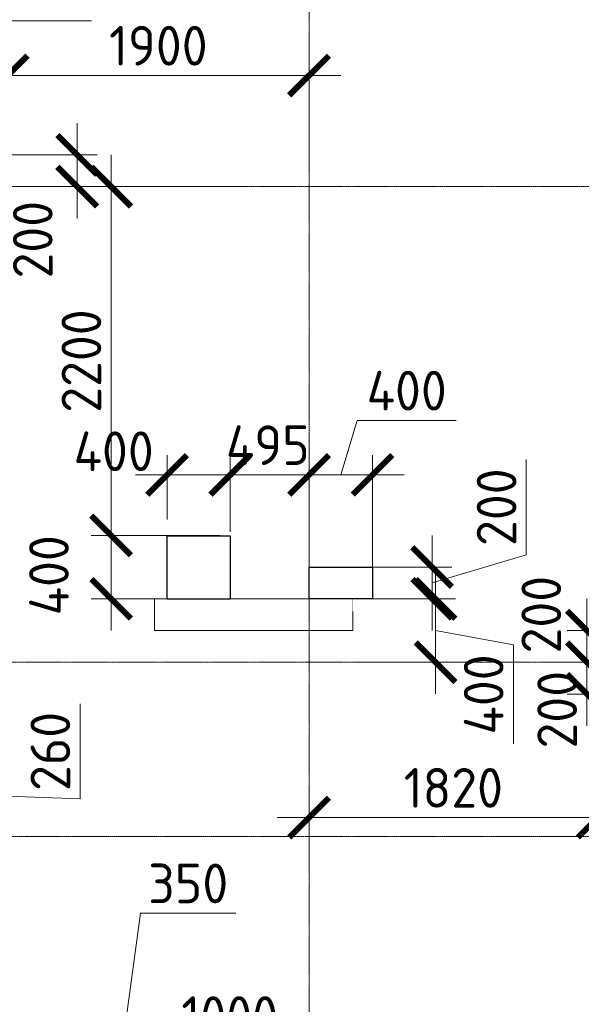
# Model space of a CAD drawing. Header units: millimetres. Extents: x -386473 to 311666, y -59266 to 291810.
# Tile 29 of 132: x -154187 to -150646, y 21697 to 27908. Entities that reach past the tile are written whole.
import ezdxf

# ---------------------------------------------------------------- set-up
doc = ezdxf.new("R2010")
doc.units = ezdxf.units.MM
for name, pattern in [('______5', [1100, 800, -100, 100, -100]), ('DASHED', [7, 5, -2, 0]), ('осевая', [50.8, 31.75, -6.35, 6.35, -6.35])]:
    doc.linetypes.add(name, pattern=pattern)
doc.layers.add('Колонна_ бетон', color=7, linetype='Continuous', lineweight=50, true_color=0xb4b496)
for name, color, linetype, lineweight in [('Оси', 40, '______5', 18), ('Перекрытие ж_бетон', 1, 'Continuous', 30), ('РАЗМЕРЫ', 1, 'Continuous', 9)]:
    doc.layers.add(name, color=color, linetype=linetype, lineweight=lineweight)
doc.styles.add('GOST-2.304_Type-B', font='GOST_Common.ttf')
doc.dimstyles.new('СПДС', dxfattribs={"dimscale": 100, "dimtxt": 2.5, "dimasz": 2.5, "dimexe": 1.25, "dimexo": 0, "dimtad": 1, "dimdec": 0, "dimtxsty": 'GOST-2.304_Type-B', "dimblk": 'ARCHTICK', "dimcen": 2.5, "dimdle": 2, "dimadec": 0, "dimazin": 2, "dimtfac": 0.75, "dimtdec": 0, "dimtmove": 1, "dimatfit": 3, "dimfxl": 1, "dimtolj": 1, "dimarcsym": 1})

# ---------------------------------------------------------------- blocks, each defined once
blk = doc.blocks.new('оси2')
at = {"layer": 'Оси', "color": 16, "linetype": 'осевая', "lineweight": 0, "ltscale": 0.25, "transparency": 33554687}
for p, q in [((1024245.5, 5465.4), (1024245.5, -20739.3)), ((979200, -1392.9), (1032582.1, -1392.9)), ((979200, -4392.9), (1032582.1, -4392.9)), ((979200, -5492.9), (1032582.1, -5492.9))]:
    blk.add_line(p, q, dxfattribs=at)
blk = doc.blocks.new('стены подвала')
at = {"layer": 'Колонна_ бетон', "color": 252, "linetype": 'DASHED', "lineweight": 0, "ltscale": 0.3, "true_color": 0x939598, "transparency": 33554687}
for p, q in [((-158272.4, -15975.4, 160), (-158272.4, -16175.4, 160)), ((-157022.4, -15975.4, 160), (-158272.4, -15975.4, 160)), ((-158272.4, -15975.4, 160), (-158272.4, -15975.4, 160)), ((-157022.4, -15975.4, 160), (-157022.4, -15975.4, 160)), ((-157022.4, -16175.4, 160), (-157022.4, -15975.4, 160)), ((-158272.4, -16175.4, 160), (-158272.4, -16175.4, 160)), ((-157022.4, -16175.4, 160), (-158272.4, -16175.4, 160)), ((-157022.4, -16175.4, 160), (-157022.4, -16175.4, 160))]:
    blk.add_line(p, q, dxfattribs=at)
blk = doc.blocks.new('_ArchTick')
at = {"color": 0, "linetype": 'ByBlock', "const_width": 0.15}
blk.add_lwpolyline([(-0.5, -0.5), (0.5, 0.5)], dxfattribs=at)
blk = doc.blocks.new('*D1073')
at = {"layer": 'DEFPOINTS', "color": 0, "transparency": 16777216}
for p in [(-152997.8, 56206.8), (-153145.8, 55946.7), (-152819.3, 55946.7)]:
    blk.add_point(p, dxfattribs=at)
at = {"layer": 'РАЗМЕРЫ', "color": 0, "lineweight": -2, "transparency": 16777216}
for p, q in [((-151789.7, 56035.2), (-151789.7, 56635.2)), ((-152819.3, 56406.8), (-152819.3, 55746.7)), ((-152997.8, 56206.8), (-152694.3, 56206.8)), ((-152819.3, 56076.8), (-151789.7, 56035.2)), ((-153145.8, 55946.7), (-152694.3, 55946.7))]:
    blk.add_line(p, q, dxfattribs=at)
at = {"layer": 'РАЗМЕРЫ', "color": 0, "lineweight": -2, "transparency": 16777216, "xscale": 250, "yscale": 250, "zscale": 250}
for p, rotation in [((-152819.3, 56206.8), 90), ((-152819.3, 55946.7), 270)]:
    blk.add_blockref('_ArchTick', p, dxfattribs=dict(at, rotation=rotation))
at = {"layer": 'РАЗМЕРЫ', "color": 0, "lineweight": 0, "transparency": 16777216, "insert": (-151977.2, 56335.2), "char_height": 250, "attachment_point": 5, "rotation": 90, "style": 'GOST-2.304_Type-B'}
blk.add_mtext('\\A1;260', dxfattribs=at)
blk = doc.blocks.new('*D984')
at = {"layer": 'DEFPOINTS', "color": 0, "transparency": 16777216}
for p in [(-150906.7, 57697.8, 4500), (-151594.1, 57297.7), (-150843.6, 57297.7)]:
    blk.add_point(p, dxfattribs=at)
at = {"layer": 'РАЗМЕРЫ', "color": 0, "lineweight": -2, "transparency": 16777216}
for p, q in [((-151594.1, 57897.8), (-151594.1, 57097.7)), ((-150906.7, 57697.8), (-151719.1, 57697.8)), ((-150843.6, 57297.7), (-151719.1, 57297.7))]:
    blk.add_line(p, q, dxfattribs=at)
at = {"layer": 'РАЗМЕРЫ', "color": 0, "lineweight": -2, "transparency": 16777216, "xscale": 250, "yscale": 250, "zscale": 250}
for p, rotation in [((-151594.1, 57697.8), 90), ((-151594.1, 57297.7), 270)]:
    blk.add_blockref('_ArchTick', p, dxfattribs=dict(at, rotation=rotation))
at = {"layer": 'РАЗМЕРЫ', "color": 0, "lineweight": 0, "transparency": 16777216, "insert": (-151986.1, 57446.4), "char_height": 250, "attachment_point": 5, "rotation": 90, "style": 'GOST-2.304_Type-B'}
blk.add_mtext('\\A1;400', dxfattribs=at)
blk = doc.blocks.new('*D1022')
at = {"layer": 'DEFPOINTS', "color": 0, "transparency": 16777216}
for p in [(-151594.1, 59897.7), (-150758.5, 59897.7), (-150906.7, 57697.8, 4500)]:
    blk.add_point(p, dxfattribs=at)
at = {"layer": 'РАЗМЕРЫ', "color": 0, "lineweight": -2, "transparency": 16777216}
for p, q in [((-151594.1, 57497.8), (-151594.1, 60097.7)), ((-150758.5, 59897.7), (-151719.1, 59897.7)), ((-150906.7, 57697.8), (-151719.1, 57697.8))]:
    blk.add_line(p, q, dxfattribs=at)
at = {"layer": 'РАЗМЕРЫ', "color": 0, "lineweight": -2, "transparency": 16777216, "xscale": 250, "yscale": 250, "zscale": 250}
for p, rotation in [((-151594.1, 59897.7), 90), ((-151594.1, 57697.8), 270)]:
    blk.add_blockref('_ArchTick', p, dxfattribs=dict(at, rotation=rotation))
at = {"layer": 'РАЗМЕРЫ', "color": 0, "lineweight": 0, "transparency": 16777216, "insert": (-151781.6, 58797.7), "char_height": 250, "attachment_point": 5, "rotation": 90, "style": 'GOST-2.304_Type-B'}
blk.add_mtext('\\A1;2200', dxfattribs=at)
blk = doc.blocks.new('*D1023')
at = {"layer": 'DEFPOINTS', "color": 0, "transparency": 16777216}
for p in [(-151696.6, 54478.1), (-151696.6, 53797.7), (-151347.1, 53757.5)]:
    blk.add_point(p, dxfattribs=at)
at = {"layer": 'РАЗМЕРЫ', "color": 0, "lineweight": -2, "transparency": 16777216}
for p, q in [((-151521.8, 54478.1), (-151408.1, 55315)), ((-151408.1, 55315), (-150808.1, 55315)), ((-151696.6, 53797.7), (-151696.6, 54603.1)), ((-151347.1, 53757.5), (-151347.1, 54603.1)), ((-151147.1, 54478.1), (-151896.6, 54478.1))]:
    blk.add_line(p, q, dxfattribs=at)
at = {"layer": 'РАЗМЕРЫ', "color": 0, "lineweight": -2, "transparency": 16777216, "xscale": 250, "yscale": 250, "zscale": 250, "rotation": 180}
blk.add_blockref('_ArchTick', (-151696.6, 54478.1), dxfattribs=at)
at = {"layer": 'РАЗМЕРЫ', "color": 0, "lineweight": -2, "transparency": 16777216, "xscale": 250, "yscale": 250, "zscale": 250}
blk.add_blockref('_ArchTick', (-151347.1, 54478.1), dxfattribs=at)
at = {"layer": 'РАЗМЕРЫ', "color": 0, "lineweight": 0, "transparency": 16777216, "insert": (-151108.1, 55502.5), "char_height": 250, "attachment_point": 5, "style": 'GOST-2.304_Type-B'}
blk.add_mtext('\\A1;350', dxfattribs=at)
blk = doc.blocks.new('*D1025')
at = {"layer": 'DEFPOINTS', "color": 0, "transparency": 16777216}
for p in [(-148594.4, 56897.7), (-148026.4, 56897.7), (-148170.9, 56697.4)]:
    blk.add_point(p, dxfattribs=at)
at = {"layer": 'РАЗМЕРЫ', "color": 0, "lineweight": -2, "transparency": 16777216}
for p, q in [((-148594.4, 56497.4), (-148594.4, 57097.7)), ((-148026.4, 56897.7), (-148719.4, 56897.7)), ((-148170.9, 56697.4), (-148719.4, 56697.4))]:
    blk.add_line(p, q, dxfattribs=at)
at = {"layer": 'РАЗМЕРЫ', "color": 0, "lineweight": -2, "transparency": 16777216, "xscale": 250, "yscale": 250, "zscale": 250}
for p, rotation in [((-148594.4, 56897.7), 90), ((-148594.4, 56697.4), 270)]:
    blk.add_blockref('_ArchTick', p, dxfattribs=dict(at, rotation=rotation))
at = {"layer": 'РАЗМЕРЫ', "color": 0, "lineweight": 0, "transparency": 16777216, "insert": (-148781.9, 56598.2), "char_height": 250, "attachment_point": 5, "rotation": 90, "style": 'GOST-2.304_Type-B'}
blk.add_mtext('\\A1;200', dxfattribs=at)
blk = doc.blocks.new('*D1026')
at = {"layer": 'DEFPOINTS', "color": 0, "transparency": 16777216}
for p in [(-148594.4, 57097.7), (-148054.7, 57097.7, 360), (-148026.4, 56897.7, 360)]:
    blk.add_point(p, dxfattribs=at)
at = {"layer": 'РАЗМЕРЫ', "color": 0, "lineweight": -2, "transparency": 16777216}
for p, q in [((-148594.4, 56697.7), (-148594.4, 57297.7)), ((-148054.7, 57097.7), (-148719.4, 57097.7)), ((-148026.4, 56897.7), (-148719.4, 56897.7))]:
    blk.add_line(p, q, dxfattribs=at)
at = {"layer": 'РАЗМЕРЫ', "color": 0, "lineweight": -2, "transparency": 16777216, "xscale": 250, "yscale": 250, "zscale": 250}
for p, rotation in [((-148594.4, 57097.7), 90), ((-148594.4, 56897.7), 270)]:
    blk.add_blockref('_ArchTick', p, dxfattribs=dict(at, rotation=rotation))
at = {"layer": 'РАЗМЕРЫ', "color": 0, "lineweight": 0, "transparency": 16777216, "insert": (-148882.2, 57198), "char_height": 250, "attachment_point": 5, "rotation": 90, "style": 'GOST-2.304_Type-B'}
blk.add_mtext('\\A1;200', dxfattribs=at)
blk = doc.blocks.new('*D1052')
at = {"layer": 'DEFPOINTS', "color": 0, "transparency": 16777216}
for p in [(-152246.5, 60599), (-152646.5, 59948.3), (-152246.5, 59922.5)]:
    blk.add_point(p, dxfattribs=at)
at = {"layer": 'РАЗМЕРЫ', "color": 0, "lineweight": -2, "transparency": 16777216}
for p, q in [((-152446.5, 60599), (-152343.4, 60942.7)), ((-152343.4, 60942.7), (-151718.4, 60942.7)), ((-152646.5, 59948.3), (-152646.5, 60724)), ((-152246.5, 59922.5), (-152246.5, 60724)), ((-152846.5, 60599), (-152046.5, 60599))]:
    blk.add_line(p, q, dxfattribs=at)
at = {"layer": 'РАЗМЕРЫ', "color": 0, "lineweight": -2, "transparency": 16777216, "xscale": 250, "yscale": 250, "zscale": 250, "rotation": 180}
blk.add_blockref('_ArchTick', (-152646.5, 60599), dxfattribs=at)
at = {"layer": 'РАЗМЕРЫ', "color": 0, "lineweight": -2, "transparency": 16777216, "xscale": 250, "yscale": 250, "zscale": 250}
blk.add_blockref('_ArchTick', (-152246.5, 60599), dxfattribs=at)
at = {"layer": 'РАЗМЕРЫ', "color": 0, "lineweight": 0, "transparency": 16777216, "insert": (-152030.9, 61130.2), "char_height": 250, "attachment_point": 5, "style": 'GOST-2.304_Type-B'}
blk.add_mtext('\\A1;400', dxfattribs=at)
blk = doc.blocks.new('*D1053')
at = {"layer": 'DEFPOINTS', "color": 0, "transparency": 16777216}
for p in [(-150346.2, 60599), (-152246.5, 60437.6), (-150346.2, 60213.1)]:
    blk.add_point(p, dxfattribs=at)
at = {"layer": 'РАЗМЕРЫ', "color": 0, "lineweight": -2, "transparency": 16777216}
for p, q in [((-152246.5, 60437.6), (-152246.5, 60724)), ((-150346.2, 60213.1), (-150346.2, 60724)), ((-152446.5, 60599), (-150146.2, 60599))]:
    blk.add_line(p, q, dxfattribs=at)
at = {"layer": 'РАЗМЕРЫ', "color": 0, "lineweight": -2, "transparency": 16777216, "xscale": 250, "yscale": 250, "zscale": 250, "rotation": 180}
blk.add_blockref('_ArchTick', (-152246.5, 60599), dxfattribs=at)
at = {"layer": 'РАЗМЕРЫ', "color": 0, "lineweight": -2, "transparency": 16777216, "xscale": 250, "yscale": 250, "zscale": 250}
blk.add_blockref('_ArchTick', (-150346.2, 60599), dxfattribs=at)
at = {"layer": 'РАЗМЕРЫ', "color": 0, "lineweight": 0, "transparency": 16777216, "insert": (-151296.4, 60786.5), "char_height": 250, "attachment_point": 5, "style": 'GOST-2.304_Type-B'}
blk.add_mtext('\\A1;1900', dxfattribs=at)
blk = doc.blocks.new('*D1054')
at = {"layer": 'DEFPOINTS', "color": 0, "transparency": 16777216}
for p in [(-152446.5, 60097.7), (-152446.5, 59897.7), (-151808.1, 59897.7)]:
    blk.add_point(p, dxfattribs=at)
at = {"layer": 'РАЗМЕРЫ', "color": 0, "lineweight": -2, "transparency": 16777216}
for p, q in [((-151808.1, 60297.7), (-151808.1, 59697.7)), ((-152446.5, 60097.7), (-151683.1, 60097.7)), ((-152446.5, 59897.7), (-151683.1, 59897.7))]:
    blk.add_line(p, q, dxfattribs=at)
at = {"layer": 'РАЗМЕРЫ', "color": 0, "lineweight": -2, "transparency": 16777216, "xscale": 250, "yscale": 250, "zscale": 250}
for p, rotation in [((-151808.1, 60097.7), 90), ((-151808.1, 59897.7), 270)]:
    blk.add_blockref('_ArchTick', p, dxfattribs=dict(at, rotation=rotation))
at = {"layer": 'РАЗМЕРЫ', "color": 0, "lineweight": 0, "transparency": 16777216, "insert": (-152088.3, 59563.1), "char_height": 250, "attachment_point": 5, "rotation": 90, "style": 'GOST-2.304_Type-B'}
blk.add_mtext('\\A1;200', dxfattribs=at)
blk = doc.blocks.new('*D1055')
at = {"layer": 'DEFPOINTS', "color": 0, "transparency": 16777216}
for p in [(-149946.1, 58079.7), (-150346.4, 57576.5), (-149946.1, 57497.7)]:
    blk.add_point(p, dxfattribs=at)
at = {"layer": 'РАЗМЕРЫ', "color": 0, "lineweight": -2, "transparency": 16777216}
for p, q in [((-150146.2, 58079.7), (-150043.1, 58423.4)), ((-150043.1, 58423.4), (-149418.1, 58423.4)), ((-150346.4, 57576.5), (-150346.4, 58204.7)), ((-149946.1, 57497.7), (-149946.1, 58204.7)), ((-150546.4, 58079.7), (-149746.1, 58079.7))]:
    blk.add_line(p, q, dxfattribs=at)
at = {"layer": 'РАЗМЕРЫ', "color": 0, "lineweight": -2, "transparency": 16777216, "xscale": 250, "yscale": 250, "zscale": 250, "rotation": 180}
blk.add_blockref('_ArchTick', (-150346.4, 58079.7), dxfattribs=at)
at = {"layer": 'РАЗМЕРЫ', "color": 0, "lineweight": -2, "transparency": 16777216, "xscale": 250, "yscale": 250, "zscale": 250}
blk.add_blockref('_ArchTick', (-149946.1, 58079.7), dxfattribs=at)
at = {"layer": 'РАЗМЕРЫ', "color": 0, "lineweight": 0, "transparency": 16777216, "insert": (-149730.6, 58610.9), "char_height": 250, "attachment_point": 5, "style": 'GOST-2.304_Type-B'}
blk.add_mtext('\\A1;400', dxfattribs=at)
blk = doc.blocks.new('*D1056')
at = {"layer": 'DEFPOINTS', "color": 0, "transparency": 16777216}
for p in [(-150842.9, 58079.7), (-150346.4, 57951.7), (-150842.9, 57721.2, 4500)]:
    blk.add_point(p, dxfattribs=at)
at = {"layer": 'РАЗМЕРЫ', "color": 0, "lineweight": -2, "transparency": 16777216}
for p, q in [((-150842.9, 57721.2), (-150842.9, 58204.7)), ((-150346.4, 57951.7), (-150346.4, 58204.7)), ((-150146.4, 58079.7), (-151042.9, 58079.7))]:
    blk.add_line(p, q, dxfattribs=at)
at = {"layer": 'РАЗМЕРЫ', "color": 0, "lineweight": -2, "transparency": 16777216, "xscale": 250, "yscale": 250, "zscale": 250, "rotation": 180}
blk.add_blockref('_ArchTick', (-150842.9, 58079.7), dxfattribs=at)
at = {"layer": 'РАЗМЕРЫ', "color": 0, "lineweight": -2, "transparency": 16777216, "xscale": 250, "yscale": 250, "zscale": 250}
blk.add_blockref('_ArchTick', (-150346.4, 58079.7), dxfattribs=at)
at = {"layer": 'РАЗМЕРЫ', "color": 0, "lineweight": 0, "transparency": 16777216, "insert": (-150606.4, 58267.2), "char_height": 250, "attachment_point": 5, "style": 'GOST-2.304_Type-B'}
blk.add_mtext('\\A1;495', dxfattribs=at)
blk = doc.blocks.new('*D1057')
at = {"layer": 'DEFPOINTS', "color": 0, "transparency": 16777216}
for p in [(-151241.2, 58079.7), (-151241.2, 57797.8, 4500), (-150842.9, 57721.2, 4500)]:
    blk.add_point(p, dxfattribs=at)
at = {"layer": 'РАЗМЕРЫ', "color": 0, "lineweight": -2, "transparency": 16777216}
for p, q in [((-151241.2, 57797.8), (-151241.2, 58204.7)), ((-150842.9, 57721.2), (-150842.9, 58204.7)), ((-150642.9, 58079.7), (-151441.2, 58079.7))]:
    blk.add_line(p, q, dxfattribs=at)
at = {"layer": 'РАЗМЕРЫ', "color": 0, "lineweight": -2, "transparency": 16777216, "xscale": 250, "yscale": 250, "zscale": 250, "rotation": 180}
blk.add_blockref('_ArchTick', (-151241.2, 58079.7), dxfattribs=at)
at = {"layer": 'РАЗМЕРЫ', "color": 0, "lineweight": -2, "transparency": 16777216, "xscale": 250, "yscale": 250, "zscale": 250}
blk.add_blockref('_ArchTick', (-150842.9, 58079.7), dxfattribs=at)
at = {"layer": 'РАЗМЕРЫ', "color": 0, "lineweight": 0, "transparency": 16777216, "insert": (-151578.2, 58228.6), "char_height": 250, "attachment_point": 5, "style": 'GOST-2.304_Type-B'}
blk.add_mtext('\\A1;400', dxfattribs=at)
blk = doc.blocks.new('*D1058')
at = {"layer": 'DEFPOINTS', "color": 0, "transparency": 16777216}
for p in [(-148526.2, 55918), (-148026.2, 55665.5), (-148526.2, 55547.7)]:
    blk.add_point(p, dxfattribs=at)
at = {"layer": 'РАЗМЕРЫ', "color": 0, "lineweight": -2, "transparency": 16777216}
for p, q in [((-148276.2, 55918), (-148173.1, 56261.8)), ((-148173.1, 56261.8), (-147573.1, 56261.8)), ((-148526.2, 55547.7), (-148526.2, 56043)), ((-148026.2, 55665.5), (-148026.2, 56043)), ((-147826.2, 55918), (-148726.2, 55918))]:
    blk.add_line(p, q, dxfattribs=at)
at = {"layer": 'РАЗМЕРЫ', "color": 0, "lineweight": -2, "transparency": 16777216, "xscale": 250, "yscale": 250, "zscale": 250, "rotation": 180}
blk.add_blockref('_ArchTick', (-148526.2, 55918), dxfattribs=at)
at = {"layer": 'РАЗМЕРЫ', "color": 0, "lineweight": -2, "transparency": 16777216, "xscale": 250, "yscale": 250, "zscale": 250}
blk.add_blockref('_ArchTick', (-148026.2, 55918), dxfattribs=at)
at = {"layer": 'РАЗМЕРЫ', "color": 0, "lineweight": 0, "transparency": 16777216, "insert": (-147873.1, 56449.3), "char_height": 250, "attachment_point": 5, "style": 'GOST-2.304_Type-B'}
blk.add_mtext('\\A1;500', dxfattribs=at)
blk = doc.blocks.new('*D1059')
at = {"layer": 'DEFPOINTS', "color": 0, "transparency": 16777216}
for p in [(-150346.4, 55918), (-148526.2, 55918), (-150346.4, 55779.8)]:
    blk.add_point(p, dxfattribs=at)
at = {"layer": 'РАЗМЕРЫ', "color": 0, "lineweight": -2, "transparency": 16777216}
for p, q in [((-150346.4, 55779.8), (-150346.4, 56043)), ((-148526.2, 55918), (-148526.2, 56043)), ((-148326.2, 55918), (-150546.4, 55918))]:
    blk.add_line(p, q, dxfattribs=at)
at = {"layer": 'РАЗМЕРЫ', "color": 0, "lineweight": -2, "transparency": 16777216, "xscale": 250, "yscale": 250, "zscale": 250, "rotation": 180}
blk.add_blockref('_ArchTick', (-150346.4, 55918), dxfattribs=at)
at = {"layer": 'РАЗМЕРЫ', "color": 0, "lineweight": -2, "transparency": 16777216, "xscale": 250, "yscale": 250, "zscale": 250}
blk.add_blockref('_ArchTick', (-148526.2, 55918), dxfattribs=at)
at = {"layer": 'РАЗМЕРЫ', "color": 0, "lineweight": 0, "transparency": 16777216, "insert": (-149436.3, 56105.5), "char_height": 250, "attachment_point": 5, "style": 'GOST-2.304_Type-B'}
blk.add_mtext('\\A1;1820', dxfattribs=at)
blk = doc.blocks.new('*D1062')
at = {"layer": 'DEFPOINTS', "color": 0, "transparency": 16777216}
for p in [(-150346.4, 54478.1), (-150346.4, 53797.5), (-151347.1, 53757.5)]:
    blk.add_point(p, dxfattribs=at)
at = {"layer": 'РАЗМЕРЫ', "color": 0, "lineweight": -2, "transparency": 16777216}
for p, q in [((-151347.1, 53757.5), (-151347.1, 54603.1)), ((-150346.4, 53797.5), (-150346.4, 54603.1)), ((-151547.1, 54478.1), (-150146.4, 54478.1))]:
    blk.add_line(p, q, dxfattribs=at)
at = {"layer": 'РАЗМЕРЫ', "color": 0, "lineweight": -2, "transparency": 16777216, "xscale": 250, "yscale": 250, "zscale": 250, "rotation": 180}
blk.add_blockref('_ArchTick', (-151347.1, 54478.1), dxfattribs=at)
at = {"layer": 'РАЗМЕРЫ', "color": 0, "lineweight": -2, "transparency": 16777216, "xscale": 250, "yscale": 250, "zscale": 250}
blk.add_blockref('_ArchTick', (-150346.4, 54478.1), dxfattribs=at)
at = {"layer": 'РАЗМЕРЫ', "color": 0, "lineweight": 0, "transparency": 16777216, "insert": (-150846.7, 54665.6), "char_height": 250, "attachment_point": 5, "style": 'GOST-2.304_Type-B'}
blk.add_mtext('\\A1;1000', dxfattribs=at)
blk = doc.blocks.new('*D864')
at = {"layer": 'DEFPOINTS', "color": 0, "transparency": 16777216}
for p in [(-149946.1, 57297.7), (-149548.4, 57297.7), (-149875.4, 56897.7)]:
    blk.add_point(p, dxfattribs=at)
at = {"layer": 'РАЗМЕРЫ', "color": 0, "lineweight": -2, "transparency": 16777216}
for p, q in [((-149548.4, 56697.7), (-149548.4, 57497.7)), ((-149946.1, 57297.7), (-149423.4, 57297.7)), ((-149548.4, 57097.7), (-149057.8, 57007.1)), ((-149057.8, 57007.1), (-149057.8, 56382.1)), ((-149875.4, 56897.7), (-149423.4, 56897.7))]:
    blk.add_line(p, q, dxfattribs=at)
at = {"layer": 'РАЗМЕРЫ', "color": 0, "lineweight": -2, "transparency": 16777216, "xscale": 250, "yscale": 250, "zscale": 250}
for p, rotation in [((-149548.4, 57297.7), 90), ((-149548.4, 56897.7), 270)]:
    blk.add_blockref('_ArchTick', p, dxfattribs=dict(at, rotation=rotation))
at = {"layer": 'РАЗМЕРЫ', "color": 0, "lineweight": 0, "transparency": 16777216, "insert": (-149245.3, 56694.6), "char_height": 250, "attachment_point": 5, "rotation": 90, "style": 'GOST-2.304_Type-B'}
blk.add_mtext('\\A1;400', dxfattribs=at)
blk = doc.blocks.new('*D865')
at = {"layer": 'DEFPOINTS', "color": 0, "transparency": 16777216}
for p in [(-149993.3, 57497.7), (-149570.1, 57497.7), (-149836.9, 57297.7)]:
    blk.add_point(p, dxfattribs=at)
at = {"layer": 'РАЗМЕРЫ', "color": 0, "lineweight": -2, "transparency": 16777216}
for p, q in [((-148976.4, 57575.8), (-148976.4, 58175.8)), ((-149570.1, 57097.7), (-149570.1, 57697.7)), ((-149570.1, 57397.7), (-148976.4, 57575.8)), ((-149993.3, 57497.7), (-149445.1, 57497.7)), ((-149836.9, 57297.7), (-149445.1, 57297.7))]:
    blk.add_line(p, q, dxfattribs=at)
at = {"layer": 'РАЗМЕРЫ', "color": 0, "lineweight": -2, "transparency": 16777216, "xscale": 250, "yscale": 250, "zscale": 250}
for p, rotation in [((-149570.1, 57497.7), 90), ((-149570.1, 57297.7), 270)]:
    blk.add_blockref('_ArchTick', p, dxfattribs=dict(at, rotation=rotation))
at = {"layer": 'РАЗМЕРЫ', "color": 0, "lineweight": 0, "transparency": 16777216, "insert": (-149163.9, 57875.8), "char_height": 250, "attachment_point": 5, "rotation": 90, "style": 'GOST-2.304_Type-B'}
blk.add_mtext('\\A1;200', dxfattribs=at)
blk = doc.blocks.new('отверстия с размерами')
at = {"layer": 'Перекрытие ж_бетон', "color": 1, "lineweight": 30}
for points, elevation in [([(-151241.2, 57695.8), (-150842.6, 57695.8), (-150842.6, 57295.7), (-151241.2, 57295.7)], 4660), ([(-150346.1, 57497.7), (-149946.1, 57497.7), (-149946.1, 57297.7), (-150346.1, 57297.7)], 160)]:
    blk.add_lwpolyline(points, close=True, dxfattribs=dict(at, elevation=elevation))
at = {"layer": 'РАЗМЕРЫ', "lineweight": 0}
for base, p1, p2, picture, middle in [((-152246.5, 60599, 160), (-152646.5, 59948.3, 160), (-152246.5, 59922.5, 160), '*D1052', (-152280.9, 61130.2, 160)), ((-150346.2, 60599, 160), (-152246.5, 60437.6, 160), (-150346.2, 60213.1, 160), '*D1053', (-151296.4, 60786.5, 160)), ((-149946.1, 58079.7, 160), (-150346.4, 57576.5, 160), (-149946.1, 57497.7, 160), '*D1055', (-149980.6, 58610.9, 160)), ((-148526.2, 55918, 160), (-148026.2, 55665.5, 160), (-148526.2, 55547.7, 160), '*D1058', (-148110.6, 56449.3, 160)), ((-150346.4, 55918, 160), (-148526.2, 55918, 160), (-150346.4, 55779.8, 160), '*D1059', (-149436.3, 56105.5, 160)), ((-150346.4, 54478.1, 160), (-151347.1, 53757.5, 160), (-150346.4, 53797.5, 160), '*D1062', (-150846.7, 54665.6, 160))]:
    dim = blk.add_linear_dim(base=base, p1=p1, p2=p2, dimstyle='СПДС', override={"dimrnd": 5}, dxfattribs=at)
    dim.commit()
    dim.dimension.update_dxf_attribs({"geometry": picture, "text_midpoint": middle})
for base, p1, p2, picture, middle, dimtype in [((-151808.1, 59897.7, 160), (-152446.5, 60097.7, 160), (-152446.5, 59897.7, 160), '*D1054', (-151900.8, 59563.1, 160), 160), ((-151594.1, 57297.7, 160), (-150906.7, 57697.8, 4660), (-150843.6, 57297.7, 160), '*D984', (-151798.6, 57446.4, 160), 160), ((-148594.4, 57097.7, 160), (-148026.4, 56897.7, 520), (-148054.7, 57097.7, 520), '*D1026', (-148694.7, 57198, 160), 160), ((-149548.4, 57297.7, 160), (-149875.4, 56897.7, 160), (-149946.1, 57297.7, 160), '*D864', (-149057.8, 56944.6, 160), 128), ((-148594.4, 56897.7, 160), (-148170.9, 56697.4, 160), (-148026.4, 56897.7, 160), '*D1025', (-148594.4, 56598.2, 160), 160), ((-152819.3, 55946.7, 160), (-152997.8, 56206.8, 160), (-153145.8, 55946.7, 160), '*D1073', (-151789.7, 56097.7, 160), 160)]:
    dim = blk.add_linear_dim(base=base, p1=p1, p2=p2, angle=90, dimstyle='СПДС', override={"dimrnd": 5}, dxfattribs=at)
    dim.commit()
    dim.dimension.update_dxf_attribs({"geometry": picture, "text_midpoint": middle, "dimtype": dimtype})
for base, p1, p2, picture, middle in [((-151594.1, 59897.7, 160), (-150906.7, 57697.8, 4660), (-150758.5, 59897.7, 160), '*D1022', (-151781.6, 58797.7, 160)), ((-149570.1, 57497.7, 160), (-149836.9, 57297.7, 160), (-149993.3, 57497.7, 160), '*D865', (-149163.9, 57638.3, 160))]:
    dim = blk.add_linear_dim(base=base, p1=p1, p2=p2, angle=90, dimstyle='СПДС', override={"dimrnd": 5}, dxfattribs=at)
    dim.commit()
    dim.dimension.update_dxf_attribs({"geometry": picture, "text_midpoint": middle})
for base, p1, p2, picture, middle in [((-151241.2, 58079.7, 160), (-150842.9, 57721.2, 4660), (-151241.2, 57797.8, 4660), '*D1057', (-151578.2, 58041.1, 160)), ((-150842.8975, 58079.6992, 160), (-150346.3517, 57951.6565, 160), (-150842.8975, 57721.2147, 4660), '*D1056', (-150606.3745, 58079.6992, 160)), ((-151696.5994, 54478.1255, 160), (-151347.098, 53757.4901, 160), (-151696.5994, 53797.698, 160), '*D1023', (-151345.6182, 55315.0051, 160))]:
    dim = blk.add_linear_dim(base=base, p1=p1, p2=p2, dimstyle='СПДС', override={"dimrnd": 5}, dxfattribs=at)
    dim.commit()
    dim.dimension.update_dxf_attribs({"geometry": picture, "text_midpoint": middle, "dimtype": 160})

msp = doc.modelspace()

# ---------------------------------------------------------------- block references
at = {"layer": 'РАЗМЕРЫ'}
for name, p in [('оси2', (-1176608.3, 28247.3)), ('стены подвала', (4934.7, 40229.8, -160))]:
    msp.add_blockref(name, p, dxfattribs=at)
at = {"layer": 'РАЗМЕРЫ', "color": 6}
msp.add_blockref('отверстия с размерами', (-2016.5, -33043.3), dxfattribs=at)

doc.saveas('drawing.dxf')
